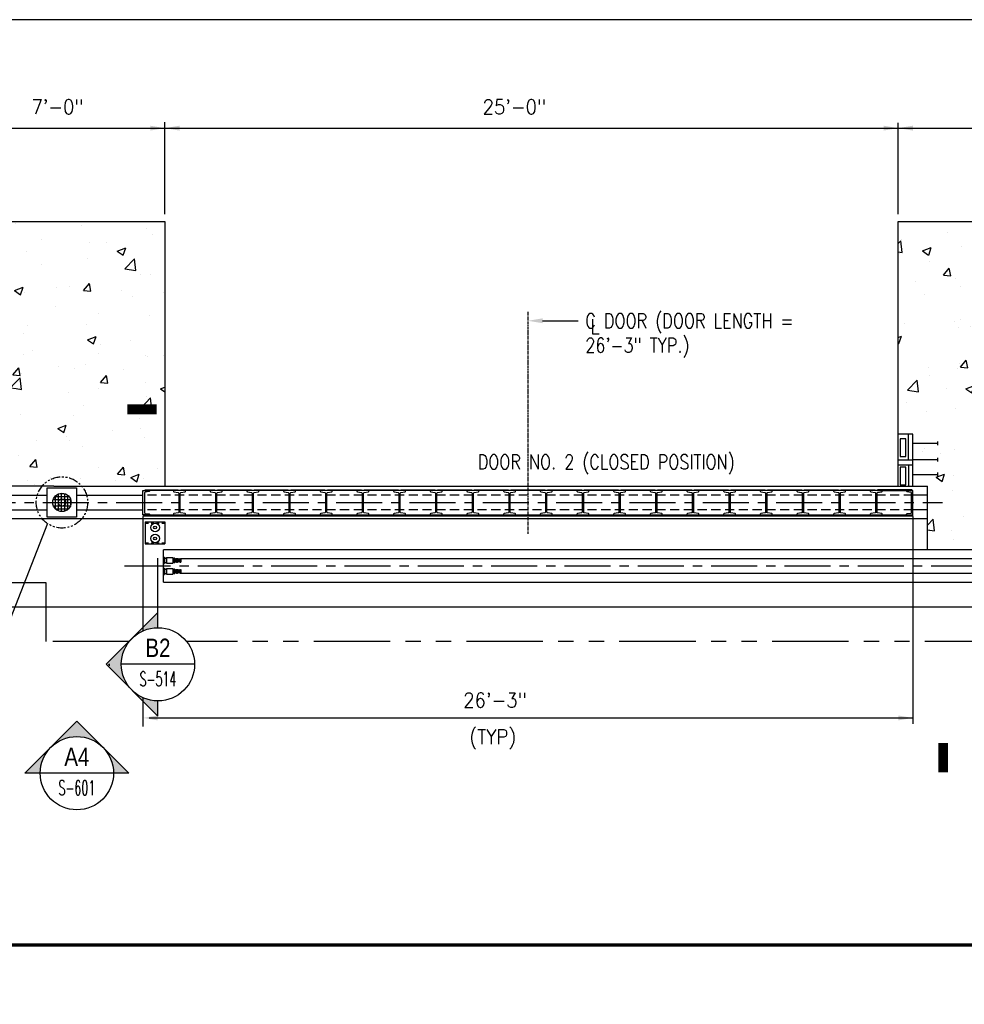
# Model space of a CAD drawing. Header units: inches. Extents: x -9715 to 32893, y -15613 to -1138.
# Tile 75 of 256: x 7765 to 8151, y -9358 to -8955. Entities that reach past the tile are written whole.
import ezdxf
from ezdxf.enums import TextEntityAlignment as Align

# ---------------------------------------------------------------- set-up
doc = ezdxf.new("R2010")
doc.units = ezdxf.units.IN
doc.header["$MEASUREMENT"] = 0
for name, pattern in [('CENTER', [2, 1.25, -0.25, 0.25, -0.25]), ('HIDDEN', [0.375, 0.25, -0.125]), ('PHANTOM', [2.5, 1.25, -0.25, 0.25, -0.25, 0.25, -0.25])]:
    doc.linetypes.add(name, pattern=pattern)
doc.layers.get('0').update_dxf_attribs({"color": 252})
doc.layers.get('DEFPOINTS').update_dxf_attribs({"color": 11})
for name, color, linetype in [('A-Sect-Iden', 2, 'Continuous'), ('S-ANNO-SYMB', 2, 'Continuous'), ('S-ANNO-TEXT', 2, 'Continuous'), ('S1', 2, 'Continuous'), ('S2', 7, 'Continuous'), ('S4', 2, 'Continuous'), ('S5', 1, 'Continuous'), ('S6', 1, 'Continuous'), ('S7', 2, 'Continuous'), ('STEEL', 3, 'Continuous'), ('STRUCT', 2, 'Continuous'), ('TXT', 2, 'Continuous')]:
    doc.layers.add(name, color=color, linetype=linetype)
doc.styles.add('125', font='romans.shx', dxfattribs={"width": 0.8, "height": 2})
doc.styles.add('ROMANS', font='ROMANS.shx', dxfattribs={"width": 0.8})
doc.styles.add('TITTEXTL', font='swiss.ttf', dxfattribs={"width": 0.8})

# ---------------------------------------------------------------- blocks, each defined once
blk = doc.blocks.new('D1')
at = {"layer": 'STEEL', "color": 2}
blk.add_line((-628, -0.5), (-628, 0), dxfattribs=at)
for points in [[(-628, 0), (-601, 0), (-601, -0.5), (-628, -0.5)], [(-599, 0), (-571, 0), (-571, -0.5), (-599, -0.5)], [(-569, 0), (-541, 0), (-541, -0.5), (-569, -0.5)], [(-539, 0), (-511, 0), (-511, -0.5), (-539, -0.5)], [(-509, 0), (-481, 0), (-481, -0.5), (-509, -0.5)], [(-479, 0), (-451, 0), (-451, -0.5), (-479, -0.5)], [(-449, 0), (-421, 0), (-421, -0.5), (-449, -0.5)], [(-419, 0), (-391, 0), (-391, -0.5), (-419, -0.5)], [(-389, 0), (-361, 0), (-361, -0.5), (-389, -0.5)], [(-359, 0), (-331, 0), (-331, -0.5), (-359, -0.5)], [(-329, 0), (-301, 0), (-301, -0.5), (-329, -0.5)], [(-299, 0), (-271, 0), (-271, -0.5), (-299, -0.5)], [(-269, 0), (-241, 0), (-241, -0.5), (-269, -0.5)], [(-239, 0), (-211, 0), (-211, -0.5), (-239, -0.5)], [(-209, 0), (-181, 0), (-181, -0.5), (-209, -0.5)], [(-179, 0), (-151, 0), (-151, -0.5), (-179, -0.5)], [(-149, 0), (-121, 0), (-121, -0.5), (-149, -0.5)], [(-119, 0), (-91, 0), (-91, -0.5), (-119, -0.5)], [(-89, 0), (-61, 0), (-61, -0.5), (-89, -0.5)], [(-59, 0), (-31, 0), (-31, -0.5), (-59, -0.5)], [(-1, 0), (-29, 0), (-29, -0.5), (-1, -0.5)]]:
    blk.add_lwpolyline(points, close=True, dxfattribs=at)
for points in [[(-628.63, -18.5), (-628.63, -18.69, 0.376222), (-628.19, -19.18), (-624.96, -19.69, -0.376222), (-624.52, -20.19), (-624.52, -20.5), (-630, -20.5), (-630, -0.5), (-624.52, -0.5), (-624.52, -0.81, -0.376222), (-624.96, -1.31), (-628.19, -1.82, 0.376222), (-628.63, -2.31)], [(-1.37, -18.5), (-1.37, -18.69, -0.376222), (-1.81, -19.18), (-5.04, -19.69, 0.376222), (-5.48, -20.19), (-5.48, -20.5), (0, -20.5), (0, -0.5), (-5.48, -0.5), (-5.48, -0.81, 0.376222), (-5.04, -1.31), (-1.81, -1.82, -0.376222), (-1.37, -2.31)]]:
    blk.add_lwpolyline(points, format="xyb", close=True, dxfattribs=at)
at = {"layer": 'STEEL', "color": 2, "linetype": 'Continuous'}
for points in [[(-598.96, -2.18), (-595.47, -1.56, 0.363561), (-595.06, -1.06), (-595.06, -0.5), (-604.94, -0.5), (-604.94, -1.06, 0.363561), (-604.53, -1.56), (-601.04, -2.18, -0.363561), (-600.63, -2.67), (-600.63, -18.33, -0.363561), (-601.04, -18.82), (-604.53, -19.44, 0.363561), (-604.94, -19.94), (-604.94, -20.5), (-595.06, -20.5), (-595.06, -19.94, 0.363561), (-595.47, -19.44), (-598.96, -18.82, -0.363561), (-599.38, -18.33), (-599.38, -2.67, -0.363561)], [(-568.96, -2.18), (-565.47, -1.56, 0.363561), (-565.06, -1.06), (-565.06, -0.5), (-574.94, -0.5), (-574.94, -1.06, 0.363561), (-574.53, -1.56), (-571.04, -2.18, -0.363561), (-570.63, -2.67), (-570.63, -18.33, -0.363561), (-571.04, -18.82), (-574.53, -19.44, 0.363561), (-574.94, -19.94), (-574.94, -20.5), (-565.06, -20.5), (-565.06, -19.94, 0.363561), (-565.47, -19.44), (-568.96, -18.82, -0.363561), (-569.38, -18.33), (-569.38, -2.67, -0.363561)], [(-538.96, -2.18), (-535.47, -1.56, 0.363561), (-535.06, -1.06), (-535.06, -0.5), (-544.94, -0.5), (-544.94, -1.06, 0.363561), (-544.53, -1.56), (-541.04, -2.18, -0.363561), (-540.63, -2.67), (-540.63, -18.33, -0.363561), (-541.04, -18.82), (-544.53, -19.44, 0.363561), (-544.94, -19.94), (-544.94, -20.5), (-535.06, -20.5), (-535.06, -19.94, 0.363561), (-535.47, -19.44), (-538.96, -18.82, -0.363561), (-539.38, -18.33), (-539.38, -2.67, -0.363561)], [(-508.96, -2.18), (-505.47, -1.56, 0.363561), (-505.06, -1.06), (-505.06, -0.5), (-514.94, -0.5), (-514.94, -1.06, 0.363561), (-514.53, -1.56), (-511.04, -2.18, -0.363561), (-510.63, -2.67), (-510.63, -18.33, -0.363561), (-511.04, -18.82), (-514.53, -19.44, 0.363561), (-514.94, -19.94), (-514.94, -20.5), (-505.06, -20.5), (-505.06, -19.94, 0.363561), (-505.47, -19.44), (-508.96, -18.82, -0.363561), (-509.38, -18.33), (-509.38, -2.67, -0.363561)], [(-478.96, -2.18), (-475.47, -1.56, 0.363561), (-475.06, -1.06), (-475.06, -0.5), (-484.94, -0.5), (-484.94, -1.06, 0.363561), (-484.53, -1.56), (-481.04, -2.18, -0.363561), (-480.63, -2.67), (-480.63, -18.33, -0.363561), (-481.04, -18.82), (-484.53, -19.44, 0.363561), (-484.94, -19.94), (-484.94, -20.5), (-475.06, -20.5), (-475.06, -19.94, 0.363561), (-475.47, -19.44), (-478.96, -18.82, -0.363561), (-479.38, -18.33), (-479.38, -2.67, -0.363561)], [(-448.96, -2.18), (-445.47, -1.56, 0.363561), (-445.06, -1.06), (-445.06, -0.5), (-454.94, -0.5), (-454.94, -1.06, 0.363561), (-454.53, -1.56), (-451.04, -2.18, -0.363561), (-450.63, -2.67), (-450.63, -18.33, -0.363561), (-451.04, -18.82), (-454.53, -19.44, 0.363561), (-454.94, -19.94), (-454.94, -20.5), (-445.06, -20.5), (-445.06, -19.94, 0.363561), (-445.47, -19.44), (-448.96, -18.82, -0.363561), (-449.38, -18.33), (-449.38, -2.67, -0.363561)], [(-418.96, -2.18), (-415.47, -1.56, 0.363561), (-415.06, -1.06), (-415.06, -0.5), (-424.94, -0.5), (-424.94, -1.06, 0.363561), (-424.53, -1.56), (-421.04, -2.18, -0.363561), (-420.63, -2.67), (-420.63, -18.33, -0.363561), (-421.04, -18.82), (-424.53, -19.44, 0.363561), (-424.94, -19.94), (-424.94, -20.5), (-415.06, -20.5), (-415.06, -19.94, 0.363561), (-415.47, -19.44), (-418.96, -18.82, -0.363561), (-419.38, -18.33), (-419.38, -2.67, -0.363561)], [(-388.96, -2.18), (-385.47, -1.56, 0.363561), (-385.06, -1.06), (-385.06, -0.5), (-394.94, -0.5), (-394.94, -1.06, 0.363561), (-394.53, -1.56), (-391.04, -2.18, -0.363561), (-390.63, -2.67), (-390.63, -18.33, -0.363561), (-391.04, -18.82), (-394.53, -19.44, 0.363561), (-394.94, -19.94), (-394.94, -20.5), (-385.06, -20.5), (-385.06, -19.94, 0.363561), (-385.47, -19.44), (-388.96, -18.82, -0.363561), (-389.38, -18.33), (-389.38, -2.67, -0.363561)], [(-358.96, -2.18), (-355.47, -1.56, 0.363561), (-355.06, -1.06), (-355.06, -0.5), (-364.94, -0.5), (-364.94, -1.06, 0.363561), (-364.53, -1.56), (-361.04, -2.18, -0.363561), (-360.63, -2.67), (-360.63, -18.33, -0.363561), (-361.04, -18.82), (-364.53, -19.44, 0.363561), (-364.94, -19.94), (-364.94, -20.5), (-355.06, -20.5), (-355.06, -19.94, 0.363561), (-355.47, -19.44), (-358.96, -18.82, -0.363561), (-359.38, -18.33), (-359.38, -2.67, -0.363561)], [(-328.96, -2.18), (-325.47, -1.56, 0.363561), (-325.06, -1.06), (-325.06, -0.5), (-334.94, -0.5), (-334.94, -1.06, 0.363561), (-334.53, -1.56), (-331.04, -2.18, -0.363561), (-330.63, -2.67), (-330.63, -18.33, -0.363561), (-331.04, -18.82), (-334.53, -19.44, 0.363561), (-334.94, -19.94), (-334.94, -20.5), (-325.06, -20.5), (-325.06, -19.94, 0.363561), (-325.47, -19.44), (-328.96, -18.82, -0.363561), (-329.38, -18.33), (-329.38, -2.67, -0.363561)], [(-298.96, -2.18), (-295.47, -1.56, 0.363561), (-295.06, -1.06), (-295.06, -0.5), (-304.94, -0.5), (-304.94, -1.06, 0.363561), (-304.53, -1.56), (-301.04, -2.18, -0.363561), (-300.63, -2.67), (-300.63, -18.33, -0.363561), (-301.04, -18.82), (-304.53, -19.44, 0.363561), (-304.94, -19.94), (-304.94, -20.5), (-295.06, -20.5), (-295.06, -19.94, 0.363561), (-295.47, -19.44), (-298.96, -18.82, -0.363561), (-299.38, -18.33), (-299.38, -2.67, -0.363561)], [(-268.96, -2.18), (-265.47, -1.56, 0.363561), (-265.06, -1.06), (-265.06, -0.5), (-274.94, -0.5), (-274.94, -1.06, 0.363561), (-274.53, -1.56), (-271.04, -2.18, -0.363561), (-270.63, -2.67), (-270.63, -18.33, -0.363561), (-271.04, -18.82), (-274.53, -19.44, 0.363561), (-274.94, -19.94), (-274.94, -20.5), (-265.06, -20.5), (-265.06, -19.94, 0.363561), (-265.47, -19.44), (-268.96, -18.82, -0.363561), (-269.38, -18.33), (-269.38, -2.67, -0.363561)], [(-238.96, -2.18), (-235.47, -1.56, 0.363561), (-235.06, -1.06), (-235.06, -0.5), (-244.94, -0.5), (-244.94, -1.06, 0.363561), (-244.53, -1.56), (-241.04, -2.18, -0.363561), (-240.63, -2.67), (-240.63, -18.33, -0.363561), (-241.04, -18.82), (-244.53, -19.44, 0.363561), (-244.94, -19.94), (-244.94, -20.5), (-235.06, -20.5), (-235.06, -19.94, 0.363561), (-235.47, -19.44), (-238.96, -18.82, -0.363561), (-239.38, -18.33), (-239.38, -2.67, -0.363561)], [(-208.96, -2.18), (-205.47, -1.56, 0.363561), (-205.06, -1.06), (-205.06, -0.5), (-214.94, -0.5), (-214.94, -1.06, 0.363561), (-214.53, -1.56), (-211.04, -2.18, -0.363561), (-210.63, -2.67), (-210.63, -18.33, -0.363561), (-211.04, -18.82), (-214.53, -19.44, 0.363561), (-214.94, -19.94), (-214.94, -20.5), (-205.06, -20.5), (-205.06, -19.94, 0.363561), (-205.47, -19.44), (-208.96, -18.82, -0.363561), (-209.38, -18.33), (-209.38, -2.67, -0.363561)], [(-178.96, -2.18), (-175.47, -1.56, 0.363561), (-175.06, -1.06), (-175.06, -0.5), (-184.94, -0.5), (-184.94, -1.06, 0.363561), (-184.53, -1.56), (-181.04, -2.18, -0.363561), (-180.63, -2.67), (-180.63, -18.33, -0.363561), (-181.04, -18.82), (-184.53, -19.44, 0.363561), (-184.94, -19.94), (-184.94, -20.5), (-175.06, -20.5), (-175.06, -19.94, 0.363561), (-175.47, -19.44), (-178.96, -18.82, -0.363561), (-179.38, -18.33), (-179.38, -2.67, -0.363561)], [(-148.96, -2.18), (-145.47, -1.56, 0.363561), (-145.06, -1.06), (-145.06, -0.5), (-154.94, -0.5), (-154.94, -1.06, 0.363561), (-154.53, -1.56), (-151.04, -2.18, -0.363561), (-150.63, -2.67), (-150.63, -18.33, -0.363561), (-151.04, -18.82), (-154.53, -19.44, 0.363561), (-154.94, -19.94), (-154.94, -20.5), (-145.06, -20.5), (-145.06, -19.94, 0.363561), (-145.47, -19.44), (-148.96, -18.82, -0.363561), (-149.38, -18.33), (-149.38, -2.67, -0.363561)], [(-118.96, -2.18), (-115.47, -1.56, 0.363561), (-115.06, -1.06), (-115.06, -0.5), (-124.94, -0.5), (-124.94, -1.06, 0.363561), (-124.53, -1.56), (-121.04, -2.18, -0.363561), (-120.63, -2.67), (-120.63, -18.33, -0.363561), (-121.04, -18.82), (-124.53, -19.44, 0.363561), (-124.94, -19.94), (-124.94, -20.5), (-115.06, -20.5), (-115.06, -19.94, 0.363561), (-115.47, -19.44), (-118.96, -18.82, -0.363561), (-119.38, -18.33), (-119.38, -2.67, -0.363561)], [(-88.96, -2.18), (-85.47, -1.56, 0.363561), (-85.06, -1.06), (-85.06, -0.5), (-94.94, -0.5), (-94.94, -1.06, 0.363561), (-94.53, -1.56), (-91.04, -2.18, -0.363561), (-90.63, -2.67), (-90.63, -18.33, -0.363561), (-91.04, -18.82), (-94.53, -19.44, 0.363561), (-94.94, -19.94), (-94.94, -20.5), (-85.06, -20.5), (-85.06, -19.94, 0.363561), (-85.47, -19.44), (-88.96, -18.82, -0.363561), (-89.38, -18.33), (-89.38, -2.67, -0.363561)], [(-58.96, -2.18), (-55.47, -1.56, 0.363561), (-55.06, -1.06), (-55.06, -0.5), (-64.94, -0.5), (-64.94, -1.06, 0.363561), (-64.53, -1.56), (-61.04, -2.18, -0.363561), (-60.63, -2.67), (-60.63, -18.33, -0.363561), (-61.04, -18.82), (-64.53, -19.44, 0.363561), (-64.94, -19.94), (-64.94, -20.5), (-55.06, -20.5), (-55.06, -19.94, 0.363561), (-55.47, -19.44), (-58.96, -18.82, -0.363561), (-59.38, -18.33), (-59.38, -2.67, -0.363561)], [(-28.96, -2.18), (-25.47, -1.56, 0.363561), (-25.06, -1.06), (-25.06, -0.5), (-34.94, -0.5), (-34.94, -1.06, 0.363561), (-34.53, -1.56), (-31.04, -2.18, -0.363561), (-30.63, -2.67), (-30.63, -18.33, -0.363561), (-31.04, -18.82), (-34.53, -19.44, 0.363561), (-34.94, -19.94), (-34.94, -20.5), (-25.06, -20.5), (-25.06, -19.94, 0.363561), (-25.47, -19.44), (-28.96, -18.82, -0.363561), (-29.38, -18.33), (-29.38, -2.67, -0.363561)]]:
    blk.add_lwpolyline(points, format="xyb", close=True, dxfattribs=at)
at = {"layer": 'STEEL', "color": 2}
blk.add_lwpolyline([(-0.5, -20.5), (-0.5, -21.5), (-629.5, -21.5), (-629.5, -20.5), (-5.48, -20.5)], dxfattribs=at)
blk = doc.blocks.new('*X134')
at = {"color": 0}
for p, q in [((1227.7, 1490.7), (1236.9, 1499.9)), ((1227.7, 1493.5), (1234.1, 1499.9)), ((1227.7, 1496.4), (1231.2, 1499.9)), ((1227.7, 1499.2), (1228.4, 1499.9)), ((1227.7, 1487.9), (1239.3, 1499.5)), ((1239.3, 1487.3), (1227.7, 1498.9)), ((1227.7, 1485), (1239.3, 1496.7)), ((1239.3, 1484.5), (1227.7, 1496.1)), ((1227.7, 1482.2), (1239.3, 1493.9)), ((1239.3, 1481.6), (1227.7, 1493.3)), ((1227.7, 1479.4), (1239.3, 1491)), ((1239.3, 1478.8), (1227.7, 1490.5)), ((1227.7, 1476.6), (1239.3, 1488.2)), ((1239.3, 1476), (1227.7, 1487.6)), ((1227.7, 1473.7), (1239.3, 1485.4)), ((1239.3, 1473.2), (1227.7, 1484.8)), ((1239.3, 1490.1), (1229.5, 1499.9)), ((1239.3, 1493), (1232.3, 1499.9)), ((1239.3, 1495.8), (1235.2, 1499.9)), ((1239.3, 1498.6), (1238, 1499.9)), ((1227.7, 1470.9), (1239.3, 1482.5)), ((1239.3, 1470.3), (1227.7, 1482)), ((1236.9, 1469.9), (1227.7, 1479.1)), ((1234, 1469.9), (1227.7, 1476.3)), ((1231.2, 1469.9), (1227.7, 1473.5)), ((1228.4, 1469.9), (1227.7, 1470.7)), ((1229.5, 1469.9), (1239.3, 1479.7)), ((1232.3, 1469.9), (1239.3, 1476.9)), ((1235.2, 1469.9), (1239.3, 1474.1)), ((1238, 1469.9), (1239.3, 1471.2))]:
    blk.add_line(p, q, dxfattribs=at)
blk = doc.blocks.new('*X133')
at = {"color": 0}
for p, q in [((1279.4, 1493.9), (1276.4, 1496.9)), ((1276.4, 1494.2), (1279.1, 1496.9)), ((1276.4, 1494.9), (1278.4, 1496.9)), ((1276.4, 1495.6), (1277.7, 1496.9)), ((1276.4, 1496.3), (1277, 1496.9)), ((1276.4, 1493.5), (1279.4, 1496.5)), ((1279.4, 1493.2), (1276.4, 1496.2)), ((1276.4, 1492.8), (1279.4, 1495.8)), ((1279.4, 1492.5), (1276.4, 1495.5)), ((1276.4, 1492), (1279.4, 1495)), ((1279.4, 1491.8), (1276.4, 1494.8)), ((1276.4, 1491.3), (1279.4, 1494.3)), ((1279.4, 1491.1), (1276.4, 1494.1)), ((1276.4, 1490.6), (1279.4, 1493.6)), ((1279.4, 1490.4), (1276.4, 1493.4)), ((1276.4, 1489.9), (1279.4, 1492.9)), ((1279.4, 1489.7), (1276.4, 1492.7)), ((1276.4, 1489.2), (1279.4, 1492.2)), ((1279.4, 1488.9), (1276.4, 1491.9)), ((1276.4, 1488.5), (1279.4, 1491.5)), ((1279.4, 1488.2), (1276.4, 1491.2)), ((1276.4, 1487.8), (1279.4, 1490.8)), ((1279.4, 1487.5), (1276.4, 1490.5)), ((1276.4, 1487.1), (1279.4, 1490.1)), ((1279.4, 1486.8), (1276.4, 1489.8)), ((1276.4, 1486.4), (1279.4, 1489.4)), ((1279.4, 1486.1), (1276.4, 1489.1)), ((1276.4, 1485.7), (1279.4, 1488.7)), ((1279.4, 1485.4), (1276.4, 1488.4)), ((1276.4, 1485), (1279.4, 1488)), ((1279.4, 1484.7), (1276.4, 1487.7)), ((1276.4, 1484.3), (1279.4, 1487.3)), ((1279.4, 1484), (1276.4, 1487)), ((1276.4, 1483.6), (1279.4, 1486.6)), ((1279.4, 1483.3), (1276.4, 1486.3)), ((1276.4, 1482.9), (1279.4, 1485.9)), ((1279.4, 1482.6), (1276.4, 1485.6)), ((1276.4, 1482.1), (1279.4, 1485.1)), ((1279.4, 1481.9), (1276.4, 1484.9)), ((1276.4, 1481.4), (1279.4, 1484.4)), ((1279.4, 1481.2), (1276.4, 1484.2)), ((1276.4, 1480.7), (1279.4, 1483.7)), ((1279.4, 1480.5), (1276.4, 1483.5)), ((1276.4, 1480), (1279.4, 1483)), ((1279.4, 1494.6), (1277, 1496.9)), ((1279.4, 1495.3), (1277.8, 1496.9)), ((1279.4, 1496), (1278.5, 1496.9)), ((1279.4, 1496.7), (1279.2, 1496.9)), ((1275.6, 1472.9), (1279.4, 1476.7)), ((1279.4, 1479.8), (1276.4, 1482.8)), ((1276.4, 1479.3), (1279.4, 1482.3)), ((1279.4, 1479), (1276.4, 1482)), ((1276.4, 1478.6), (1279.4, 1481.6)), ((1279.4, 1478.3), (1276.4, 1481.3)), ((1276.4, 1477.9), (1279.4, 1480.9)), ((1279.4, 1477.6), (1276.4, 1480.6)), ((1276.4, 1477.2), (1279.4, 1480.2)), ((1279.4, 1476.9), (1276.4, 1479.9)), ((1276.4, 1476.5), (1279.4, 1479.5)), ((1279.4, 1476.2), (1276.4, 1479.2)), ((1276.4, 1475.8), (1279.4, 1478.8)), ((1279.4, 1475.5), (1276.4, 1478.5)), ((1276.4, 1475.1), (1279.4, 1478.1)), ((1279.4, 1474.8), (1276.4, 1477.8)), ((1276.4, 1474.4), (1279.4, 1477.4)), ((1279.4, 1474.1), (1276.4, 1477.1)), ((1279.4, 1473.4), (1276.4, 1476.4)), ((1276.4, 1472.9), (1279.4, 1476)), ((1279.1, 1472.9), (1276.4, 1475.7)), ((1278.4, 1472.9), (1276.4, 1475)), ((1277.7, 1472.9), (1276.4, 1474.3)), ((1277, 1472.9), (1276.4, 1473.6)), ((1277.1, 1472.9), (1279.4, 1475.2)), ((1277.8, 1472.9), (1279.4, 1474.5)), ((1278.5, 1472.9), (1279.4, 1473.8)), ((1279.2, 1472.9), (1279.4, 1473.1))]:
    blk.add_line(p, q, dxfattribs=at)
blk = doc.blocks.new('BUMPER2')
at = {"layer": 'STRUCT', "color": 2}
for p, q in [((-57, 58.5), (-49.5, 58.5)), ((-57, 16.5), (-49.5, 16.5)), ((-49.5, 58.5), (-49.5, 16.5)), ((-49.5, 52.5), (-37.2, 52.5)), ((-49.5, 22.5), (-37.2, 22.5)), ((-37.2, 55.5), (4.9, 55.5)), ((-37.2, 55.5), (-37.2, 19.5)), ((-37.2, 19.5), (4.9, 19.5)), ((4.9, 55.5), (4.9, 52.5)), ((4.9, 52.5), (4.9, 22.5)), ((4.9, 52.5), (16.6, 52.5)), ((4.9, 22.5), (16.6, 22.5)), ((4.9, 22.5), (4.9, 19.5)), ((16.6, 52.5), (16.6, 22.5)), ((16.6, 48.3), (29.8, 25.5)), ((16.6, 46.3), (28.6, 25.5)), ((16.6, 41.5), (53.7, 41.5)), ((16.6, 38), (23.8, 25.5)), ((16.6, 36), (22.6, 25.5)), ((16.6, 33.5), (53.7, 33.5)), ((20.8, 49.5), (34.6, 25.5)), ((20.8, 49.5), (21.9, 49.5)), ((21.9, 49.5), (35.8, 25.5)), ((22.6, 25.5), (23.8, 25.5)), ((26.8, 49.5), (40.6, 25.5)), ((26.8, 49.5), (27.9, 49.5)), ((27.9, 49.5), (41.8, 25.5)), ((28.6, 25.5), (29.8, 25.5)), ((32.8, 49.5), (46.6, 25.5)), ((32.8, 49.5), (33.9, 49.5)), ((33.9, 49.5), (47.8, 25.5)), ((34.6, 25.5), (35.8, 25.5)), ((38.8, 49.5), (52.6, 25.5)), ((38.8, 49.5), (39.9, 49.5)), ((39.9, 49.5), (53.7, 25.7)), ((40.6, 25.5), (41.8, 25.5)), ((44.8, 49.5), (53.7, 34.1)), ((44.8, 49.5), (45.9, 49.5)), ((45.9, 49.5), (53.7, 36.1)), ((46.6, 25.5), (47.8, 25.5)), ((52.6, 25.5), (56.7, 25.5)), ((53.7, 49.5), (53.7, 25.5)), ((53.7, 49.5), (56.7, 49.5)), ((56.7, 49.5), (56.7, 25.5)), ((-57, -13.5), (-49.5, -13.5)), ((-57, -55.5), (-49.5, -55.5)), ((-49.5, -13.5), (-49.5, -55.5)), ((-49.5, -19.5), (-37.2, -19.5)), ((-49.5, -49.5), (-37.2, -49.5)), ((-37.2, -16.5), (4.9, -16.5)), ((-37.2, -16.5), (-37.2, -52.5)), ((-37.2, -52.5), (4.9, -52.5)), ((4.9, -16.5), (4.9, -19.5)), ((4.9, -19.5), (16.6, -19.5)), ((4.9, -19.5), (4.9, -49.5)), ((4.9, -49.5), (16.6, -49.5)), ((4.9, -49.5), (4.9, -52.5)), ((16.6, -19.5), (16.6, -49.5)), ((16.6, -23.7), (29.8, -46.5)), ((16.6, -25.7), (28.6, -46.5)), ((16.6, -30.5), (53.7, -30.5)), ((16.6, -34), (23.8, -46.5)), ((16.6, -36), (22.6, -46.5)), ((16.6, -38.5), (53.7, -38.5)), ((20.8, -22.5), (34.6, -46.5)), ((20.8, -22.5), (21.9, -22.5)), ((21.9, -22.5), (35.8, -46.5)), ((22.6, -46.5), (23.8, -46.5)), ((26.8, -22.5), (40.6, -46.5)), ((26.8, -22.5), (27.9, -22.5)), ((27.9, -22.5), (41.8, -46.5)), ((28.6, -46.5), (29.8, -46.5)), ((32.8, -22.5), (46.6, -46.5)), ((32.8, -22.5), (33.9, -22.5)), ((33.9, -22.5), (47.8, -46.5)), ((34.6, -46.5), (35.8, -46.5)), ((38.8, -22.5), (52.6, -46.5)), ((38.8, -22.5), (39.9, -22.5)), ((39.9, -22.5), (53.7, -46.3)), ((40.6, -46.5), (41.8, -46.5)), ((44.8, -22.5), (53.7, -37.9)), ((44.8, -22.5), (45.9, -22.5)), ((45.9, -22.5), (53.7, -35.9)), ((46.6, -46.5), (47.8, -46.5)), ((52.6, -46.5), (56.7, -46.5)), ((53.7, -22.5), (53.7, -46.5)), ((53.7, -22.5), (56.7, -22.5)), ((56.7, -22.5), (56.7, -46.5))]:
    blk.add_line(p, q, dxfattribs=at)
for name, p in [('*X134', (-1222.7, -1447.5)), ('*X133', (-1222.7, -1447.5)), ('*X134', (-1222.7, -1519.5)), ('*X133', (-1222.7, -1519.5))]:
    blk.add_blockref(name, p, dxfattribs=at)
blk = doc.blocks.new('BUMPER2A')
at = {"layer": 'TXT', "color": 2, "xscale": 0.125, "yscale": 0.125, "zscale": 0.125}
blk.add_blockref('BUMPER2', (7.14, -0.1), dxfattribs=at)
blk = doc.blocks.new('*X139')
at = {"color": 0}
for p, q in [((1455, 1577.3), (1455, 1588.03)), ((1457.5, 1575.68), (1457.5, 1589.65)), ((1458.67, 1590), (1461.8, 1590)), ((1460, 1575.17), (1460, 1590.16)), ((1462.5, 1575.52), (1462.5, 1589.82)), ((1465, 1576.87), (1465, 1588.46)), ((1452.74, 1582.5), (1467.74, 1582.5)), ((1453.11, 1585), (1467.36, 1585)), ((1453.23, 1580), (1467.25, 1580)), ((1454.5, 1587.5), (1465.97, 1587.5)), ((1467.5, 1580.8), (1467.5, 1584.54)), ((1454.8, 1577.5), (1465.67, 1577.5))]:
    blk.add_line(p, q, dxfattribs=at)
blk = doc.blocks.new('*X140')
at = {"color": 0}
for p, q in [((1783.24, 1889.54), (1783.24, 1889.54)), ((1793.35, 1891.57), (1793.35, 1891.57)), ((1846.73, 1889.31), (1846.73, 1889.31)), ((1900.11, 1887.06), (1900.11, 1887.06)), ((1752.24, 1885.67), (1752.24, 1885.67)), ((1761.05, 1880.39), (1761.05, 1880.39)), ((1775.86, 1870.83), (1783.65, 1878.94)), ((1784.75, 1869.44), (1783.65, 1878.94)), ((1814.43, 1878.14), (1814.43, 1878.14)), ((1905.1, 1882.47), (1905.1, 1882.47)), ((1775.86, 1870.83), (1784.75, 1869.45)), ((1853.76, 1875.43), (1853.76, 1875.43)), ((1867.82, 1875.88), (1867.82, 1875.88)), ((1876.35, 1868.57), (1883.35, 1871.26)), ((1881.32, 1865.22), (1883.35, 1871.26)), ((1915.15, 1871.14), (1915.15, 1871.14)), ((1801.82, 1867.93), (1801.82, 1867.93)), ((1852, 1862.82), (1852, 1862.82)), ((1876.35, 1868.57), (1881.32, 1865.22)), ((1882.58, 1854.27), (1890.37, 1862.39)), ((1891.48, 1852.89), (1890.37, 1862.39)), ((1751.31, 1861.53), (1751.31, 1861.53)), ((1789.09, 1854.54), (1789.09, 1854.54)), ((1814.12, 1857.83), (1814.12, 1857.83)), ((1882.58, 1854.27), (1891.48, 1852.89)), ((1777.15, 1842.66), (1781.97, 1848.41)), ((1783.13, 1842.14), (1781.97, 1848.41)), ((1895.75, 1849.9), (1895.75, 1849.9)), ((1903.88, 1849.18), (1903.88, 1849.18)), ((1773.45, 1840.74), (1773.45, 1840.74)), ((1777.15, 1842.66), (1783.13, 1842.14)), ((1792.32, 1836.32), (1799.33, 1839.01)), ((1797.3, 1832.96), (1799.33, 1839.01)), ((1826.84, 1838.48), (1826.84, 1838.48)), ((1837.43, 1839.89), (1837.43, 1839.89)), ((1848.88, 1836.39), (1853.7, 1842.13)), ((1852.54, 1842.14), (1852.54, 1842.14)), ((1854.86, 1835.86), (1853.7, 1842.13)), ((1779.12, 1829.88), (1779.12, 1829.88)), ((1792.32, 1836.32), (1797.3, 1832.96)), ((1800.6, 1834.64), (1800.6, 1834.64)), ((1848.88, 1836.39), (1854.86, 1835.86)), ((1880.22, 1836.23), (1880.22, 1836.23)), ((1888.85, 1831.69), (1888.85, 1831.69)), ((1913.88, 1834.99), (1913.88, 1834.99)), ((1750.09, 1828.24), (1750.09, 1828.24)), ((1825.69, 1823.38), (1825.69, 1823.38)), ((1762.78, 1815.1), (1762.78, 1815.1)), ((1787.82, 1818.39), (1787.82, 1818.39)), ((1861.4, 1817.93), (1861.4, 1817.93)), ((1902.67, 1815.89), (1902.67, 1815.89)), ((1803.08, 1807.92), (1803.08, 1807.92)), ((1851.32, 1808.85), (1851.32, 1808.85)), ((1799.39, 1801.35), (1799.39, 1801.35)), ((1852.01, 1796.06), (1859.02, 1798.75)), ((1856.99, 1792.7), (1859.02, 1798.74)), ((1748.87, 1794.95), (1748.87, 1794.95)), ((1753.98, 1789.64), (1753.98, 1789.64)), ((1852.01, 1796.06), (1856.99, 1792.7)), ((1862.54, 1792.25), (1862.54, 1792.25)), ((1887.57, 1795.55), (1887.57, 1795.55)), ((1799.38, 1783.94), (1799.38, 1783.94)), ((1807.36, 1787.38), (1807.36, 1787.38)), ((1860.74, 1785.13), (1860.74, 1785.13)), ((1899.59, 1782.93), (1899.59, 1782.93)), ((1901.45, 1782.6), (1901.45, 1782.6)), ((1914.13, 1782.87), (1914.13, 1782.87)), ((1761.51, 1778.95), (1761.51, 1778.95)), ((1775.07, 1776.21), (1775.07, 1776.21)), ((1791.03, 1767.44), (1795.85, 1773.19)), ((1797.01, 1766.92), (1795.85, 1773.19)), ((1828.45, 1773.95), (1828.45, 1773.95)), ((1850.11, 1775.56), (1850.11, 1775.56)), ((1767.99, 1763.8), (1774.99, 1766.49)), ((1772.97, 1760.45), (1775, 1766.49)), ((1791.03, 1767.44), (1797, 1766.92)), ((1792.3, 1760.18), (1796.9, 1764.98)), ((1798.01, 1755.48), (1796.91, 1764.98)), ((1798.17, 1768.06), (1798.17, 1768.06)), ((1841.27, 1772.92), (1841.27, 1772.92)), ((1862.75, 1761.17), (1867.57, 1766.91)), ((1868.73, 1760.64), (1867.58, 1766.91)), ((1881.83, 1771.69), (1881.83, 1771.69)), ((1767.99, 1763.8), (1772.97, 1760.45)), ((1782.95, 1762.91), (1782.95, 1762.91)), ((1789.12, 1756.86), (1792.3, 1760.18)), ((1789.12, 1756.86), (1793.79, 1756.14)), ((1862.75, 1761.17), (1868.73, 1760.64)), ((1899.14, 1761.09), (1899.14, 1761.09)), ((1911.7, 1755.8), (1915.34, 1757.19)), ((1793.79, 1756.14), (1798.01, 1755.48)), ((1836.23, 1752.81), (1836.23, 1752.81)), ((1861.27, 1756.11), (1861.27, 1756.11)), ((1900.24, 1749.31), (1900.24, 1749.31)), ((1911.7, 1755.8), (1915.34, 1753.35)), ((1773.08, 1744.5), (1773.08, 1744.5)), ((1848.89, 1742.27), (1848.89, 1742.27)), ((1895.84, 1740.31), (1903.63, 1748.43)), ((1904.73, 1738.93), (1903.63, 1748.43)), ((1787.47, 1736.55), (1787.47, 1736.55)), ((1796.95, 1734.77), (1796.95, 1734.77)), ((1840.85, 1734.3), (1840.85, 1734.3)), ((1895.84, 1740.31), (1904.73, 1738.93)), ((1827.68, 1723.54), (1834.68, 1726.23)), ((1832.66, 1720.19), (1834.69, 1726.23)), ((1894.23, 1732.04), (1894.23, 1732.04)), ((1827.68, 1723.54), (1832.66, 1720.19)), ((1834.96, 1716.67), (1834.96, 1716.67)), ((1872.83, 1721.65), (1872.83, 1721.65)), ((1895.46, 1723.27), (1895.46, 1723.27)), ((1809.92, 1713.37), (1809.92, 1713.37)), ((1837.14, 1713.26), (1837.14, 1713.26)), ((1847.68, 1708.98), (1847.68, 1708.98)), ((1899.02, 1716.02), (1899.02, 1716.02)), ((1778.82, 1703.25), (1778.82, 1703.25)), ((1795.74, 1701.48), (1795.74, 1701.48)), ((1804.9, 1692.22), (1809.72, 1697.97)), ((1810.88, 1691.7), (1809.72, 1697.97)), ((1804.9, 1692.22), (1810.88, 1691.7)), ((1861.1, 1691.3), (1861.1, 1691.3)), ((1876.63, 1685.95), (1881.45, 1691.69)), ((1876.63, 1685.95), (1882.61, 1685.43)), ((1882.61, 1685.42), (1881.45, 1691.69)), ((1887.37, 1683.28), (1894.38, 1685.97)), ((1892.35, 1679.92), (1894.38, 1685.97)), ((1909.68, 1690.53), (1909.68, 1690.53)), ((1802.78, 1681.29), (1802.78, 1681.29)), ((1808.65, 1677.23), (1808.65, 1677.23)), ((1821.38, 1683.2), (1821.38, 1683.2)), ((1846.52, 1682.21), (1846.52, 1682.21)), ((1874.76, 1680.94), (1874.76, 1680.94)), ((1887.37, 1683.28), (1892.35, 1679.93)), ((1897.8, 1682.73), (1897.8, 1682.73))]:
    blk.add_line(p, q, dxfattribs=at)
blk = doc.blocks.new('*X141')
at = {"color": 0}
for p, q in [((2618.91, 1891.83), (2618.91, 1891.83)), ((2670.42, 1887.3), (2670.42, 1887.3)), ((2517.88, 1878.53), (2517.88, 1878.53)), ((2555.76, 1883.52), (2555.76, 1883.52)), ((2619.07, 1880.26), (2619.07, 1880.26)), ((2515.34, 1874.83), (2517.46, 1877.04)), ((2518.56, 1867.54), (2517.46, 1877.04)), ((2535.22, 1868.79), (2542.22, 1871.48)), ((2540.2, 1865.43), (2542.22, 1871.48)), ((2567.13, 1872.76), (2567.13, 1872.76)), ((2515.34, 1868.05), (2518.56, 1867.55)), ((2516.62, 1866.36), (2516.62, 1866.36)), ((2535.22, 1868.79), (2540.19, 1865.44)), ((2678.93, 1860.78), (2683.34, 1862.47)), ((2540.7, 1859.99), (2540.7, 1859.99)), ((2552.26, 1848.85), (2557.08, 1854.6)), ((2558.24, 1848.33), (2557.09, 1854.6)), ((2594.08, 1857.74), (2594.08, 1857.74)), ((2616.39, 1852.37), (2624.18, 1860.49)), ((2617.64, 1855.69), (2617.64, 1855.69)), ((2625.29, 1850.99), (2624.18, 1860.49)), ((2647.46, 1855.48), (2647.46, 1855.48)), ((2655.51, 1860.67), (2655.51, 1860.67)), ((2669.2, 1854.01), (2669.2, 1854.01)), ((2678.93, 1860.78), (2683.34, 1857.81)), ((2552.26, 1848.85), (2558.24, 1848.33)), ((2561.79, 1846.56), (2561.79, 1846.56)), ((2592.6, 1852.39), (2592.6, 1852.39)), ((2616.39, 1852.37), (2625.29, 1850.99)), ((2617.86, 1846.97), (2617.86, 1846.97)), ((2623.99, 1842.58), (2628.81, 1848.32)), ((2629.97, 1842.05), (2628.81, 1848.32)), ((2653.6, 1853.4), (2653.6, 1853.4)), ((2529.45, 1844.08), (2529.45, 1844.08)), ((2565.92, 1839.47), (2565.92, 1839.47)), ((2595.28, 1843.39), (2595.28, 1843.39)), ((2615.17, 1844.3), (2615.17, 1844.3)), ((2623.99, 1842.58), (2629.97, 1842.06)), ((2668.55, 1842.05), (2668.55, 1842.05)), ((2515.41, 1833.07), (2515.41, 1833.07)), ((2536.96, 1833.38), (2536.96, 1833.38)), ((2594.91, 1828.53), (2601.91, 1831.22)), ((2599.89, 1825.17), (2601.91, 1831.21)), ((2677.56, 1831.45), (2677.56, 1831.45)), ((2594.91, 1828.53), (2599.88, 1825.17)), ((2619.24, 1821.44), (2619.24, 1821.44)), ((2591.33, 1816.24), (2591.33, 1816.24)), ((2616.64, 1813.68), (2616.64, 1813.68)), ((2629.2, 1821.23), (2629.2, 1821.23)), ((2667.98, 1820.72), (2667.98, 1820.72)), ((2520.81, 1809.16), (2520.81, 1809.16)), ((2560.92, 1811.43), (2560.92, 1811.43)), ((2564.7, 1806.18), (2564.7, 1806.18)), ((2566.3, 1812.95), (2566.3, 1812.95)), ((2574.19, 1806.91), (2574.19, 1806.91)), ((2515.34, 1797.98), (2517.89, 1798.96)), ((2515.86, 1792.92), (2517.89, 1798.96)), ((2627.57, 1804.65), (2627.57, 1804.65)), ((2680.95, 1802.39), (2680.95, 1802.39)), ((2515.34, 1793.28), (2515.86, 1792.92)), ((2654.6, 1788.27), (2661.6, 1790.96)), ((2659.58, 1784.91), (2661.6, 1790.95)), ((2666.05, 1790.1), (2666.05, 1790.1)), ((2602.9, 1781.79), (2602.9, 1781.79)), ((2654.6, 1788.27), (2659.58, 1784.91)), ((2657.43, 1786.44), (2657.43, 1786.44)), ((2666.77, 1787.43), (2666.77, 1787.43)), ((2539.99, 1773.51), (2539.99, 1773.51)), ((2565.02, 1776.8), (2565.02, 1776.8)), ((2566.14, 1773.64), (2570.96, 1779.38)), ((2566.14, 1773.64), (2572.12, 1773.11)), ((2572.12, 1773.11), (2570.96, 1779.38)), ((2599.12, 1776.43), (2599.12, 1776.43)), ((2615.42, 1780.39), (2615.42, 1780.39)), ((2637.86, 1767.36), (2642.69, 1773.11)), ((2643.84, 1766.83), (2642.69, 1773.1)), ((2540.8, 1766.42), (2540.8, 1766.42)), ((2563.49, 1772.89), (2563.49, 1772.89)), ((2637.86, 1767.36), (2643.84, 1766.84)), ((2522.93, 1754.96), (2530.72, 1763.08)), ((2531.82, 1753.58), (2530.72, 1763.08)), ((2570.58, 1756.01), (2577.58, 1758.7)), ((2575.55, 1752.66), (2577.58, 1758.7)), ((2522.93, 1754.96), (2531.82, 1753.58)), ((2554.71, 1755.81), (2554.71, 1755.81)), ((2570.58, 1756.01), (2575.55, 1752.66)), ((2608.1, 1753.55), (2608.1, 1753.55)), ((2639.75, 1750.66), (2639.75, 1750.66)), ((2661.48, 1751.29), (2661.48, 1751.29)), ((2664.78, 1753.96), (2664.78, 1753.96)), ((2665.55, 1754.14), (2665.55, 1754.14)), ((2522.42, 1744.63), (2522.42, 1744.63)), ((2575.8, 1742.37), (2575.8, 1742.37)), ((2576.59, 1742.35), (2576.59, 1742.35)), ((2614.21, 1747.1), (2614.21, 1747.1)), ((2629.65, 1738.41), (2637.44, 1746.53)), ((2638.55, 1737.03), (2637.44, 1746.53)), ((2538.72, 1737.36), (2538.72, 1737.36)), ((2562.27, 1739.6), (2562.27, 1739.6)), ((2629.18, 1740.12), (2629.18, 1740.12)), ((2629.65, 1738.41), (2638.54, 1737.03)), ((2682.56, 1737.86), (2682.56, 1737.86)), ((2653.31, 1726.77), (2653.31, 1726.77)), ((2594.99, 1716.76), (2594.99, 1716.76)), ((2630.27, 1715.75), (2637.27, 1718.44)), ((2635.25, 1712.4), (2637.27, 1718.44)), ((2664.34, 1720.85), (2664.34, 1720.85)), ((2676.35, 1719.5), (2676.35, 1719.5)), ((2612.99, 1713.81), (2612.99, 1713.81)), ((2613.44, 1711.22), (2613.44, 1711.22)), ((2630.27, 1715.75), (2635.24, 1712.4)), ((2638.47, 1714.52), (2638.47, 1714.52)), ((2534.82, 1704.97), (2534.82, 1704.97)), ((2536.67, 1706.75), (2536.67, 1706.75)), ((2550.28, 1702.91), (2550.28, 1702.91)), ((2561.05, 1706.32), (2561.05, 1706.32)), ((2580.01, 1698.42), (2584.83, 1704.16)), ((2585.99, 1697.89), (2584.84, 1704.16)), ((2588.2, 1702.72), (2588.2, 1702.72)), ((2641.58, 1700.46), (2641.58, 1700.46)), ((2677.27, 1704.82), (2677.27, 1704.82)), ((2580.01, 1698.42), (2585.99, 1697.89)), ((2618.95, 1694.81), (2618.95, 1694.81)), ((2651.74, 1692.14), (2656.56, 1697.89)), ((2657.72, 1691.62), (2656.56, 1697.88)), ((2546.25, 1683.5), (2553.25, 1686.19)), ((2551.22, 1680.14), (2553.25, 1686.18)), ((2560.63, 1684.8), (2560.63, 1684.8)), ((2651.74, 1692.14), (2657.72, 1691.62)), ((2663.12, 1687.56), (2663.12, 1687.56)), ((2546.25, 1683.5), (2551.22, 1680.14)), ((2611.78, 1680.52), (2611.78, 1680.52)), ((2650.04, 1680.06), (2650.04, 1680.06)), ((2559.84, 1673.03), (2559.84, 1673.03)), ((2587.13, 1671.78), (2587.13, 1671.78)), ((2612.17, 1675.08), (2612.17, 1675.08)), ((2657.14, 1659.81), (2657.14, 1659.81)), ((2661.9, 1654.28), (2661.9, 1654.28)), ((2539.34, 1644.28), (2543.97, 1649.12)), ((2545.08, 1639.62), (2543.97, 1649.11)), ((2568.73, 1651.62), (2568.73, 1651.62)), ((2598.82, 1649.8), (2598.82, 1649.8)), ((2605.94, 1643.24), (2612.94, 1645.93)), ((2610.56, 1647.23), (2610.56, 1647.23)), ((2610.91, 1639.88), (2612.94, 1645.92)), ((2622.11, 1649.36), (2622.11, 1649.36)), ((2675.49, 1647.11), (2675.49, 1647.11)), ((2539.34, 1640.51), (2545.08, 1639.62)), ((2540.5, 1639.79), (2540.5, 1639.79)), ((2558.62, 1639.74), (2558.62, 1639.74)), ((2589.81, 1638.19), (2589.81, 1638.19)), ((2605.94, 1643.24), (2610.91, 1639.88)), ((2623.73, 1640.62), (2623.73, 1640.62)), ((2560.83, 1632.34), (2560.83, 1632.34)), ((2585.86, 1635.64), (2585.86, 1635.64)), ((2594.72, 1624.18), (2598.71, 1628.94)), ((2599.59, 1624.18), (2598.71, 1628.94)), ((2642.91, 1624.45), (2650.7, 1632.56)), ((2643.19, 1635.93), (2643.19, 1635.93)), ((2651.67, 1624.18), (2650.7, 1632.56)), ((2642.91, 1624.45), (2644.61, 1624.18))]:
    blk.add_line(p, q, dxfattribs=at)
blk = doc.blocks.new('Anno_Arrow_A2')
at = {"linetype": 'ByBlock', "lineweight": -2}
h = blk.add_hatch(color=0, dxfattribs=at)
h.paths.add_polyline_path([(-1.768, 1.768), (-3.536, 0), (-2.5, 0, -0.198912)])
h.paths.add_polyline_path([(0, 3.536), (-1.768, 1.768, -0.414214), (1.768, 1.768)])
h.paths.add_polyline_path([(2.373, 1.162), (2.245, 1.1, -0.114349), (2.5, 0), (3.536, 0)])
h.paths.add_polyline_path([(1.768, 1.768, -0.082683), (2.245, 1.1), (2.373, 1.162)])
at = {"color": 0, "linetype": 'ByBlock', "lineweight": -2}
blk.add_lwpolyline([(-2.5, 0), (-3.536, 0), (0, 3.536), (3.536, 0), (2.5, 0)], dxfattribs=at)
blk = doc.blocks.new('Anno_Section_A2')
at = {"color": 0, "linetype": 'ByBlock', "lineweight": -2}
blk.add_line((2.5, 0), (-2.5, 0), dxfattribs=at)
blk.add_circle((0, 0), 2.5, dxfattribs=at)
at = {"color": 0, "linetype": 'ByBlock', "lineweight": -2, "style": 'ROMANS', "width": 0.8}
blk.add_attdef('NUMBER', text='', height=1, dxfattribs=at).set_placement((0, 0.5), align=Align.CENTER)
blk.add_attdef('SHEET', text='', height=0.75, dxfattribs=at).set_placement((0, -0.5), align=Align.TOP_CENTER)

msp = doc.modelspace()

# ---------------------------------------------------------------- linework, layer by layer
at = {"layer": 'A-Sect-Iden'}
msp.add_line((7821.15818, -9203.44964), (7821.15818, -9174.95575), dxfattribs=at)
msp.add_lwpolyline([(7808.6514, -9114.07641, 4, 4, 0), (7820.6514, -9114.07641, 0, 0, 0), (7820.6514, -9151.61683, 0, 0, 0)], format="xyseb", dxfattribs=at)
for points, elevation in [([(8142.38769, -9250.67088, 4, 4, 0), (8142.38769, -9262.67088, 0, 0, 0), (7802.99059, -9262.67088, 0, 0, 0)], 0.99971), ([(8489.39631, -9272.86929, 4, 4, 0), (8489.39631, -9284.86929, 0, 0, 0), (7106.20837, -9284.86929, 0, 0, 0)], 0.49986)]:
    msp.add_lwpolyline(points, format="xyseb", dxfattribs=dict(at, elevation=elevation))
at = {"layer": 'DEFPOINTS'}
msp.add_lwpolyline([(7061, -9938.63736), (8501, -9938.63736), (8501, -8954.63736), (7061, -8954.63736)], close=True, dxfattribs=at)
at = {"layer": 'S-ANNO-SYMB', "const_width": 1.344}
msp.add_lwpolyline([(7087.46494, -9333.26746), (8484.62314, -9333.26746)], dxfattribs=at)
at = {"layer": 'S1', "color": 3}
for p, q in [((7739.79875, -9037.19743), (7823.98625, -9037.19743)), ((7823.98625, -9037.19743), (7823.98625, -9145.57243)), ((8123.98625, -9037.19743), (8207.98625, -9037.19743)), ((8123.98625, -9124.32243), (8123.98625, -9037.19743)), ((7778.61125, -9145.57243), (8123.98625, -9145.57243)), ((8129.98625, -9145.57243), (8135.98625, -9145.57243)), ((8135.98625, -9171.57243), (8135.98625, -9145.57243))]:
    msp.add_line(p, q, dxfattribs=at)
for points in [[(8253.02666, -9195.07243), (7739.79875, -9195.07243), (7739.79875, -9169.07243), (7393.79875, -9169.07243), (7393.79875, -9145.13493), (7094.04875, -9145.13493), (7094.04875, -9121.13493)], [(7778.61125, -9145.57243), (7751.79875, -9145.57243)], [(7438.61125, -9158.82243), (8135.98625, -9158.82243)], [(8207.98625, -9171.57243), (7823.42375, -9171.57243)], [(7823.42375, -9184.82243), (7823.42375, -9171.57243)], [(7823.42375, -9184.82243), (8253.02666, -9184.82243)]]:
    msp.add_lwpolyline(points, dxfattribs=at)
at = {"layer": 'S1', "color": 2}
msp.add_lwpolyline([(7787.8925, -9146.19743), (7787.8925, -9158.19743), (7775.8925, -9158.19743), (7775.8925, -9146.19743)], close=True, dxfattribs=at)
at = {"layer": 'S1', "color": 2, "linetype": 'Continuous'}
for points in [[(7547.34759, -9149.19743), (7775.8925, -9149.19743)], [(7787.8925, -9149.19743), (7814.98625, -9149.19743)], [(8135.98625, -9149.19743), (8129.99003, -9149.19743)], [(7445.67506, -9155.19743), (7775.8925, -9155.19743)], [(7787.8925, -9155.19743), (7814.98625, -9155.19743)], [(8135.98625, -9155.19743), (8129.99003, -9155.19743)], [(7830.49833, -9175.19743), (8159.98625, -9175.19743)], [(7830.49833, -9181.19743), (8159.98625, -9181.19743)]]:
    msp.add_lwpolyline(points, dxfattribs=at)
at = {"layer": 'S1', "color": 1, "linetype": 'HIDDEN', "ltscale": 15}
for points in [[(8129.98625, -9149.19743), (7814.98625, -9149.19743)], [(8129.98625, -9155.19743), (7814.98625, -9155.19743)]]:
    msp.add_lwpolyline(points, dxfattribs=at)
at = {"layer": 'S1', "color": 1, "linetype": 'CENTER', "ltscale": 15}
for points in [[(7414.07972, -9152.19743), (8142.11763, -9152.19743)], [(7807.48625, -9178.19743), (8254.90292, -9178.19743)]]:
    msp.add_lwpolyline(points, dxfattribs=at)
at = {"layer": 'S1', "color": 4, "linetype": 'PHANTOM', "ltscale": 25}
for points in [[(7809.40079, -9209.13493), (7775.3925, -9209.13493), (7775.3925, -9185.13493), (7391.29875, -9185.13493), (7391.29875, -9161.13493), (7073.29261, -9161.13493)], [(8484.44356, -9185.13493), (8353.63106, -9185.13493), (8353.63106, -9209.13493), (7832.91557, -9209.13493)]]:
    msp.add_lwpolyline(points, dxfattribs=at)
at = {"layer": 'S1', "color": 2}
for radius in [3.75, 1.5]:
    msp.add_circle((7781.8925, -9152.19743), radius, dxfattribs=at)
at = {"layer": 'S2', "color": 4}
for q in [(8123.98625, -9124.32243), (8129.98625, -9145.57243)]:
    msp.add_line((8123.98625, -9145.57243), q, dxfattribs=at)
at = {"layer": 'S2'}
msp.add_line((8134.48625, -9145.57243), (8134.48625, -9145.57243), dxfattribs=at)
at = {"layer": 'S2', "color": 2}
for p, q in [((7815.98625, -9160.19743), (7823.98625, -9160.19743)), ((7815.98625, -9160.19743), (7815.98625, -9169.19743)), ((7823.98625, -9160.19743), (7823.98625, -9169.19743)), ((7815.98625, -9169.19743), (7823.98625, -9169.19743))]:
    msp.add_line(p, q, dxfattribs=at)
at = {"layer": 'S2', "color": 1}
for p, q in [((7815.98625, -9160.69743), (7817.28247, -9160.69743)), ((7818.33045, -9160.69743), (7819.46226, -9160.69743)), ((7820.51024, -9160.69743), (7821.64206, -9160.69743)), ((7822.69004, -9160.69743), (7823.98625, -9160.69743)), ((7815.98625, -9168.69743), (7817.28247, -9168.69743)), ((7818.33045, -9168.69743), (7819.46226, -9168.69743)), ((7820.51024, -9168.69743), (7821.64206, -9168.69743)), ((7822.69004, -9168.69743), (7823.98625, -9168.69743))]:
    msp.add_line(p, q, dxfattribs=at)
at = {"layer": 'S2', "color": 4}
for points in [[(8129.98625, -9145.57243), (8129.98625, -9124.32243), (8123.98625, -9124.32243)], [(8128.17375, -9134.69743), (8128.17375, -9124.32243)], [(8129.98625, -9127.94743), (8140.11125, -9127.94743)], [(8140.11125, -9128.69743), (8140.11125, -9127.19743)], [(8123.98625, -9134.69743), (8129.98625, -9134.69743)], [(8129.98625, -9134.63493), (8140.11125, -9134.63493)], [(8140.11125, -9135.38493), (8140.11125, -9133.88493)], [(8123.98625, -9136.82243), (8129.98625, -9136.82243)], [(8128.17375, -9136.82243), (8128.17375, -9145.57243)], [(8129.98625, -9140.75993), (8140.11125, -9140.75993)], [(8140.11125, -9141.50993), (8140.11125, -9140.00993)]]:
    msp.add_lwpolyline(points, dxfattribs=at)
for points in [[(8124.81273, -9133.38493), (8127.12523, -9133.38493), (8127.12523, -9126.19743), (8124.81273, -9126.19743)], [(8124.81273, -9144.94743), (8127.12523, -9144.94743), (8127.12523, -9137.75993), (8124.81273, -9137.75993)]]:
    msp.add_lwpolyline(points, close=True, dxfattribs=at)
at = {"layer": 'S2', "color": 2}
for centre, radius in [((7819.98625, -9162.44743), 1.75), ((7819.98625, -9162.44743), 0.59651), ((7819.98625, -9166.94743), 1.75), ((7819.98625, -9166.94743), 0.59651)]:
    msp.add_circle(centre, radius, dxfattribs=at)
at = {"layer": 'S4', "color": 3}
for p, q in [((7800.89099, -9218.57765), (7800.89099, -9218.6548)), ((7801.25557, -9218.21307), (7801.25557, -9219.01938))]:
    msp.add_line(p, q, dxfattribs=at)
at = {"layer": 'S5'}
for p, q in [((7823.98625, -9034.19743), (7823.98625, -8996.58086)), ((8123.98625, -9034.19743), (8123.98625, -8996.83086)), ((7393.79875, -8999.01836), (8254.70937, -8999.01836)), ((8129.98625, -8999.01836), (8132.29875, -8999.01836)), ((7814.9883, -9158.00993), (7814.9883, -9204.77731)), ((8129.99093, -9158.00993), (8129.99093, -9242.82243)), ((7814.9883, -9232.12197), (7814.9883, -9242.82243)), ((7814.98876, -9242.82243), (7814.98876, -9243.9399)), ((7817.61125, -9240.38493), (8129.99093, -9240.38493))]:
    msp.add_line(p, q, dxfattribs=at)
for points in [[(7817.98625, -8998.01836), (7817.98625, -9000.01836), (7823.98625, -8999.01836)], [(7829.98625, -9000.01836), (7829.98625, -8998.01836), (7823.98625, -8999.01836)], [(8117.98625, -8998.01836), (8117.98625, -9000.01836), (8123.98625, -8999.01836)], [(8129.98625, -9000.01836), (8129.98625, -8998.01836), (8123.98625, -8999.01836)], [(7820.98876, -9241.38493), (7820.98876, -9239.38493), (7814.98876, -9240.38493)], [(8123.99093, -9239.38493), (8123.99093, -9241.38493), (8129.99093, -9240.38493)]]:
    msp.add_solid(points, dxfattribs=at)
at = {"layer": 'S7', "color": 1, "linetype": 'CENTER'}
msp.add_line((7972.48625, -9074.17446), (7972.48625, -9165.05106), dxfattribs=at)
at = {"layer": 'S7', "color": 1}
for p, q in [((7978.48625, -9077.857), (7993.04643, -9077.857)), ((7775.92462, -9160.83655), (7756.14794, -9211.16895))]:
    msp.add_line(p, q, dxfattribs=at)
at = {"layer": 'S7', "color": 1, "linetype": 'PHANTOM', "ltscale": 3}
msp.add_circle((7781.8925, -9152.19743), 10.5, dxfattribs=at)
at = {"layer": 'S7', "color": 1}
msp.add_solid([(7978.48625, -9078.857), (7978.48625, -9076.857), (7972.48625, -9077.857)], dxfattribs=at)

# ---------------------------------------------------------------- block references
at = {"layer": 'A-Sect-Iden', "xscale": -6, "yscale": 6, "zscale": 5.999999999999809, "rotation": 90}
msp.add_blockref('Anno_Arrow_A2', (7821.15818, -9218.44964), dxfattribs=at)
at = {"layer": 'A-Sect-Iden', "xscale": 6, "yscale": 6, "zscale": 5.999999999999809}
msp.add_blockref('Anno_Arrow_A2', (7787.98713, -9262.99305, 0.99971), dxfattribs=at)
at = {"layer": 'S-ANNO-SYMB'}
ref = msp.add_blockref('Anno_Section_A2', (7821.15818, -9218.44964), dxfattribs=dict(at, xscale=6, yscale=6, zscale=5.999999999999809))
ref.add_attrib('NUMBER', 'B2', dxfattribs={"layer": '0', "color": 0, "linetype": 'ByBlock', "lineweight": -2, "height": 7.5, "style": 'TITTEXTL', "width": 0.796875}).set_placement((7821.15818, -9215.44964, 125), align=Align.CENTER)
ref.add_attrib('SHEET', 'S-514', dxfattribs={"layer": '0', "color": 0, "linetype": 'ByBlock', "lineweight": -2, "height": 6, "style": 'ROMANS', "width": 0.55}).set_placement((7821.15818, -9221.44964, 125), align=Align.TOP_CENTER)
ref = msp.add_blockref('Anno_Section_A2', (7787.98713, -9262.99305, 0.99971), dxfattribs=dict(at, xscale=6, yscale=6, zscale=5.999999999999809))
ref.add_attrib('NUMBER', 'A4', dxfattribs={"layer": '0', "color": 0, "linetype": 'ByBlock', "lineweight": -2, "height": 7.5, "style": 'TITTEXTL', "width": 0.796875}).set_placement((7787.98713, -9259.99305, 125.99971), align=Align.CENTER)
ref.add_attrib('SHEET', 'S-601', dxfattribs={"layer": '0', "color": 0, "linetype": 'ByBlock', "lineweight": -2, "height": 6, "style": 'ROMANS', "width": 0.55}).set_placement((7787.98713, -9265.99305, 125.99971), align=Align.TOP_CENTER)
at = {"layer": 'S1', "color": 2, "xscale": 0.5, "yscale": 0.5, "zscale": 0.5}
msp.add_blockref('*X139', (7051.77405, -9943.53017), dxfattribs=at)
at = {"layer": 'S2', "xscale": 0.5, "yscale": 0.5, "zscale": 0.5}
msp.add_blockref('D1', (8129.98625, -9147.07243), dxfattribs=at)
at = {"layer": 'S2', "color": 2, "xscale": 0.5, "yscale": 0.5, "zscale": 0.5}
msp.add_blockref('BUMPER2A', (7823.42375, -9178.19743), dxfattribs=at)
at = {"layer": 'S6', "color": 1, "xscale": 0.5, "yscale": 0.5, "zscale": 0.5}
for name in ['*X140', '*X141']:
    msp.add_blockref(name, (6866.31874, -9983.66382), dxfattribs=at)

# ---------------------------------------------------------------- texts
at = {"layer": 'S-ANNO-TEXT', "ltscale": 20, "style": '125', "width": 0.9}
for s, p in [('7\'-0"', (7769.38703, -8993.33086)), ('25\'-0"', (7953.96898, -8993.33086)), ('L', (7997.97071, -9083.18993))]:
    msp.add_text(s, height=6, dxfattribs=at).set_placement(p)
for s, p in [('26\'-3"', (7959.00722, -9233.11758)), ('(TYP)', (7958.09131, -9248.56411))]:
    msp.add_text(s, height=6, dxfattribs=at).set_placement(p, align=Align.MIDDLE)
at = {"layer": 'S-ANNO-TEXT', "char_height": 6.0000003, "attachment_point": 1, "style": '125'}
for s, insert, width in [('C DOOR (DOOR LENGTH = 26\'-3" TYP.)', (7995.97071, -9074.89922), 101.9993963), ('DOOR NO. 2 (CLOSED POSITION)', (7951.93234, -9132.6467), 136.5769911)]:
    msp.add_mtext(s, dxfattribs=dict(at, insert=insert, width=width))

doc.saveas('drawing.dxf')
